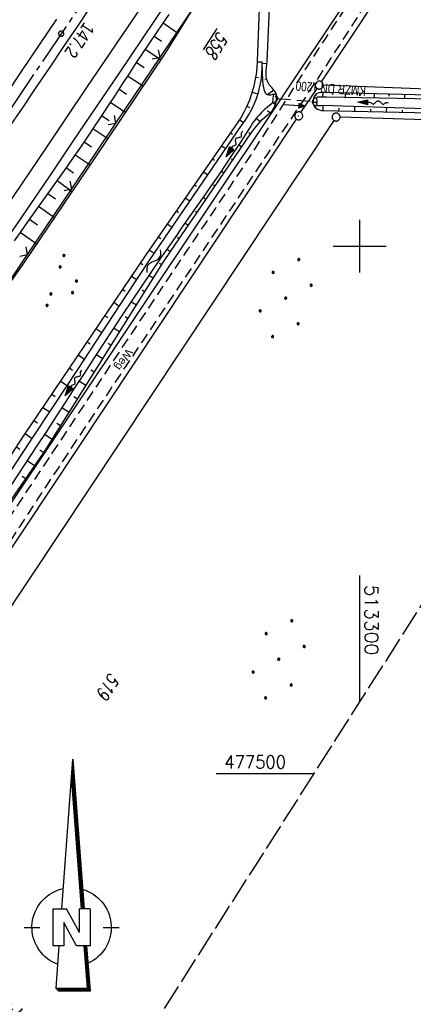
# Model space of a CAD drawing. Extents: x 512721 to 513460, y 476985 to 477919.
# Tile 17 of 23: x 513236 to 513310, y 477456 to 477643. Entities that reach past the tile are written whole.
import ezdxf

# ---------------------------------------------------------------- set-up
doc = ezdxf.new("R2010")
doc.units = 0
doc.header["$LTSCALE"] = 10
doc.header["$MEASUREMENT"] = 0
for name, pattern in [('ACHSE', [5.5, 4, -0.5, 0.5, -0.5]), ('LT00', [0]), ('LT11', [0.3, 0.2, -0.1]), ('LT14', [0.6, 0.5, -0.1]), ('STRICHLINIE2', [0.375, 0.25, -0.125])]:
    doc.linetypes.add(name, pattern=pattern)
doc.layers.get('0').update_dxf_attribs({"linetype": 'LT00'})
for name, color, linetype in [('--FLIEßRICHTPFEIL', 180, 'Continuous'), ('--WASSER_NUTZUNG', 180, 'Continuous'), ('-AX-020', 250, 'ACHSE'), ('-EL-020', 250, 'LT00'), ('-Halt-Pfeil', 4, 'LT00'), ('-Haltung', 182, 'STRICHLINIE2'), ('-Haltungsbeschriftung', 182, 'LT00'), ('-ST-20-1', 250, 'LT00'), ('1401', 7, 'Continuous'), ('DFK_AB_FLNR', 7, 'Continuous'), ('DFK_AB_L', 21, 'LT00'), ('DFK_FLUR_NR', 250, 'LT00'), ('DFK_GZPKT', 250, 'LT00'), ('DFK_KATASTER', 250, 'LT00'), ('DFK_NUTZUNG', 250, 'LT00'), ('DFK_TOPO-SYM', 252, 'LT00'), ('FELDWEG_TEXT', 1, 'Continuous'), ('V87_AFBR_BAB', 250, 'LT00'), ('V87_BOESCH', 250, 'LT00'), ('V87_BOSCHUNG', 250, 'LT00'), ('V87_FELDWEG', 250, 'LT11'), ('V87_GRABEN', 250, 'LT00'), ('V87_LD_MARK', 250, 'LT00'), ('V87_RASTER', 250, 'LT00'), ('V87_UK_DURCH', 182, 'LT00'), ('V87_ZAUN', 40, 'LT00')]:
    doc.layers.add(name, color=color, linetype=linetype)
doc.layers.add('-BLATT_87-RAND', color=7, linetype='LT14', plot=False)
doc.styles.add('Arial', font='ARIAL.TTF')
doc.styles.add('Beschrift', font='ARIAL.TTF')
doc.styles.add('Haltungsbeschriftung', font='ARIAL.TTF', dxfattribs={"width": 0.75})
doc.styles.get("Standard").update_dxf_attribs({"font": 'romans.shx'})

# ---------------------------------------------------------------- blocks, each defined once
blk = doc.blocks.new('SYMB7301')
at = {"color": 0, "linetype": 'ByBlock'}
for p, q in [((-0.128693, 0), (0, 0.128693)), ((0, -0.128693), (-0.128693, 0)), ((0, 0.128693), (0.128693, 0)), ((0.128693, 0), (0, -0.128693)), ((0.000059, -0.009738), (0.000059, 0.009897)), ((-0.00901, -0.004339), (-0.002225, -0.009749))]:
    blk.add_line(p, q, dxfattribs=at)
for points in [[(-0.002225, 0.009749), (-0.00901, 0.004339), (-0.00901, -0.004339)], [(0.01, 0), (0.006235, 0.007818), (-0.002225, 0.009749)], [(-0.002225, -0.009749), (0.006235, -0.007818), (0.01, 0)]]:
    blk.add_lwpolyline(points, dxfattribs=at)
blk = doc.blocks.new('SYMB1401')
at = {"layer": '1401'}
for p, q in [((-2.1, -28.35), (0, 0)), ((0, 0), (2.15, -28.35)), ((1.9, -28.35), (-0.12, -1.68)), ((1.95, -28.35), (-0.1, -1.34)), ((2, -28.35), (-0.07, -1.01)), ((2.05, -28.35), (-0.05, -0.67)), ((2.1, -28.35), (-0.02, -0.34)), ((1.65, -28.35), (-0.25, -3.35)), ((1.7, -28.35), (-0.22, -3.01)), ((1.75, -28.35), (-0.2, -2.68)), ((1.8, -28.35), (-0.17, -2.34)), ((1.85, -28.35), (-0.15, -2.01)), ((-3.75, -35.35), (-3.75, -28.35)), ((-3.75, -28.35), (-1.2, -28.35)), ((1.25, -32.8), (-1.2, -28.35)), ((1.25, -32.8), (1.25, -28.35)), ((3.25, -28.35), (1.25, -28.35)), ((3.25, -28.35), (3.25, -35.35)), ((0.7, -35.35), (-1.75, -30.9)), ((-1.75, -30.9), (-1.75, -35.35)), ((-9.25, -31.85), (-6.25, -31.85)), ((5.75, -31.85), (8.75, -31.85)), ((-1.75, -35.35), (-3.75, -35.35)), ((-2.65, -35.35), (-3.25, -43.35)), ((3.25, -35.35), (0.7, -35.35)), ((2.75, -43.35), (2.15, -35.35)), ((2.8, -43.4), (2.2, -35.35)), ((3.3, -43.85), (2.65, -35.35)), ((-3.25, -43.35), (2.75, -43.35)), ((-3.2, -43.4), (2.8, -43.4))]:
    blk.add_line(p, q, dxfattribs=at)
for points in [[(-7.74, -32.11), (-7.75, -31.56), (-7.7, -31.01), (-7.62, -30.47), (-7.51, -29.93), (-7.35, -29.4), (-7.15, -28.89), (-6.92, -28.39), (-6.65, -27.91), (-6.34, -27.45), (-6.01, -27.02), (-5.64, -26.61), (-5.24, -26.23), (-4.82, -25.88), (-4.37, -25.56), (-3.9, -25.28), (-3.41, -25.03), (-2.9, -24.81), (-2.38, -24.64), (-1.85, -24.5)], [(1.85, -24.65), (2.37, -24.82), (2.88, -25.03), (3.37, -25.28), (3.85, -25.57), (4.3, -25.88), (4.72, -26.23), (5.12, -26.61), (5.49, -27.02), (5.83, -27.45), (6.13, -27.91), (6.41, -28.39), (6.64, -28.89), (6.84, -29.4), (7, -29.93), (7.12, -30.47), (7.2, -31.01), (7.24, -31.56), (7.25, -32.11)], [(-2.9, -38.85), (-3.41, -38.64), (-3.9, -38.39), (-4.37, -38.1), (-4.81, -37.78), (-5.24, -37.43), (-5.64, -37.05), (-6, -36.64), (-6.34, -36.21), (-6.64, -35.75), (-6.91, -35.27), (-7.15, -34.78), (-7.35, -34.26), (-7.5, -33.74), (-7.62, -33.2), (-7.7, -32.66), (-7.74, -32.11)], [(7.25, -32.11), (7.21, -32.66), (7.13, -33.21), (7.01, -33.74), (6.85, -34.27), (6.65, -34.78), (6.42, -35.28), (6.15, -35.76), (5.84, -36.22), (5.5, -36.66), (5.13, -37.07), (4.74, -37.45), (4.31, -37.8), (3.86, -38.12), (3.39, -38.4), (2.9, -38.65)], [(-3.15, -43.45), (2.85, -43.45), (2.25, -35.35)], [(-3.1, -43.5), (2.9, -43.5), (2.3, -35.35)], [(-3.05, -43.55), (2.95, -43.55), (2.35, -35.35)], [(-3, -43.6), (3, -43.6), (2.4, -35.35)], [(-2.95, -43.65), (3.05, -43.65), (2.45, -35.35)], [(-2.9, -43.7), (3.1, -43.7), (2.5, -35.35)], [(-2.85, -43.75), (3.15, -43.75), (2.55, -35.35)], [(-2.8, -43.8), (3.2, -43.8), (2.6, -35.35)], [(-2.78, -43.82), (3.25, -43.82), (2.62, -35.35)], [(-3.25, -43.35), (-2.75, -43.85), (3.3, -43.85)]]:
    blk.add_lwpolyline(points, dxfattribs=at)
blk = doc.blocks.new('SYMB7010')
at = {"color": 0, "linetype": 'ByBlock'}
for points in [[(-0.031408, 0.499213), (-0.093728, 0.49134), (-0.15457, 0.475719), (-0.212975, 0.452595), (-0.268021, 0.422333), (-0.31884, 0.385411), (-0.36463, 0.342411), (-0.40467, 0.29401), (-0.438329, 0.240973), (-0.465074, 0.184136), (-0.484486, 0.124395), (-0.496256, 0.062692), (-0.5002, 0)], [(-0.5002, 0), (-0.496256, -0.062692), (-0.484486, -0.124395), (-0.465075, -0.184136), (-0.438329, -0.240973), (-0.404671, -0.29401), (-0.36463, -0.342411), (-0.31884, -0.385411), (-0.268021, -0.422333), (-0.212975, -0.452595), (-0.154571, -0.475719), (-0.093728, -0.49134), (-0.031408, -0.499213), (0.031408, -0.499213)], [(0.5002, 0), (0.496256, 0.062692), (0.484485, 0.124395), (0.465074, 0.184136), (0.438329, 0.240973), (0.40467, 0.29401), (0.36463, 0.342411), (0.31884, 0.385411), (0.268021, 0.422333), (0.212975, 0.452595), (0.15457, 0.475719), (0.093728, 0.49134), (0.031408, 0.499213), (-0.031408, 0.499213)], [(0.031408, -0.499213), (0.093728, -0.491341), (0.15457, -0.475719), (0.212975, -0.452595), (0.268021, -0.422333), (0.31884, -0.385411), (0.36463, -0.342411), (0.404671, -0.294011), (0.438329, -0.240974), (0.465075, -0.184136), (0.484486, -0.124395), (0.496256, -0.062692), (0.500201, 0)]]:
    blk.add_lwpolyline(points, dxfattribs=at)
blk = doc.blocks.new('SYMB0002')
at = {"color": 0, "linetype": 'ByBlock'}
for points in [[(-0.031395, 0.499013), (-0.093691, 0.491144), (-0.154509, 0.475528), (-0.21289, 0.452414), (-0.267913, 0.422164), (-0.318712, 0.385257), (-0.364484, 0.342274), (-0.404509, 0.293893), (-0.438154, 0.240877), (-0.464888, 0.184062), (-0.484292, 0.124345), (-0.496058, 0.062667), (-0.5, 0)], [(-0.5, 0), (-0.496058, -0.062667), (-0.484292, -0.124345), (-0.464888, -0.184062), (-0.438154, -0.240877), (-0.404509, -0.293893), (-0.364485, -0.342274), (-0.318712, -0.385257), (-0.267914, -0.422164), (-0.21289, -0.452414), (-0.154509, -0.475529), (-0.093691, -0.491144), (-0.031395, -0.499014), (0.031395, -0.499014)], [(0.5, 0), (0.496057, 0.062667), (0.484292, 0.124345), (0.464888, 0.184062), (0.438153, 0.240877), (0.404509, 0.293893), (0.364484, 0.342274), (0.318712, 0.385257), (0.267913, 0.422164), (0.21289, 0.452414), (0.154509, 0.475528), (0.093691, 0.491144), (0.031395, 0.499013), (-0.031395, 0.499013)], [(0.031395, -0.499014), (0.093691, -0.491144), (0.154509, -0.475529), (0.21289, -0.452414), (0.267914, -0.422164), (0.318712, -0.385257), (0.364485, -0.342274), (0.404509, -0.293893), (0.438154, -0.240877), (0.464889, -0.184062), (0.484292, -0.124345), (0.496058, -0.062667), (0.5, 0)]]:
    blk.add_lwpolyline(points, dxfattribs=at)
blk = doc.blocks.new('SYMB0011')
at = {"color": 0, "linetype": 'ByBlock'}
for p, q in [((0.5, 0), (-0.5, 0)), ((0, 0.5), (0, -0.5))]:
    blk.add_line(p, q, dxfattribs=at)
blk = doc.blocks.new('SYMB1107')
at = {"color": 0, "linetype": 'ByBlock'}
for points in [[(-0.2, 0), (-0.196157, 0.039018), (-0.184776, 0.076537), (-0.166294, 0.111114), (-0.141421, 0.141421), (-0.111114, 0.166294), (-0.076537, 0.184776), (-0.039018, 0.196157), (0, 0.2)], [(0, 0.2), (0.039018, 0.196157), (0.076537, 0.184776), (0.111114, 0.166294), (0.141421, 0.141421), (0.166294, 0.111114), (0.184776, 0.076537), (0.196157, 0.039018), (0.2, 0)]]:
    blk.add_lwpolyline(points, dxfattribs=at)
blk = doc.blocks.new('SYMB0024')
at = {"color": 0, "linetype": 'ByBlock'}
for p, q in [((-0.5, 0.5), (0, 0)), ((0, 0), (0.5, 0.5))]:
    blk.add_line(p, q, dxfattribs=at)
blk = doc.blocks.new('FLIEßRICHTPFEIL')
at = {"layer": '--FLIEßRICHTPFEIL'}
blk.add_hatch(color=256, dxfattribs=at).paths.add_polyline_path([(-1.95, 0.4875), (-1.95, -0.4875), (0, 0)])
for p, q in [((-1.95, 0.4875), (-1.95, -0.4875)), ((-1.95, 0.4875), (0, 0)), ((0, 0), (-1.95, -0.4875))]:
    blk.add_line(p, q, dxfattribs=at)
at = {"layer": '--FLIEßRICHTPFEIL', "start_tangent": (-1, 0), "end_tangent": (-1, 0)}
blk.add_spline([(-1.95, 0), (-2.4375, 0), (-2.925, 0.325), (-3.4125, 0), (-3.9, -0.325), (-4.3875, 0), (-4.875, 0.325), (-5.3625, 0), (-5.85, 0)], degree=3, dxfattribs=at)
blk = doc.blocks.new('SYMB7251')
at = {"color": 0, "linetype": 'ByBlock'}
for points in [[(-0.25, 0), (-0.208333, 0.028889), (-0.166667, 0.051111), (-0.125, 0.06), (-0.083333, 0.051111), (-0.041667, 0.028889), (0, 0)], [(0, 0), (0.041667, -0.028889), (0.083333, -0.051111), (0.125, -0.06), (0.166667, -0.051111), (0.208333, -0.028889), (0.25, 0)]]:
    blk.add_lwpolyline(points, dxfattribs=at)
blk = doc.blocks.new('Ackerland7')
at = {"layer": 'DFK_NUTZUNG', "color": 0, "linetype": 'ByBlock'}
for p, q in [((-4, 3.93), (-4, 3.67)), ((-3.95, 3.63), (-3.95, 3.97)), ((-3.9, 3.99), (-3.9, 3.61)), ((-3.85, 3.6), (-3.85, 4)), ((-3.8, 3.99), (-3.8, 3.61)), ((-3.75, 3.63), (-3.75, 3.97)), ((-3.7, 3.93), (-3.7, 3.67)), ((-3.65, 3.8), (-3.65, 3.8)), ((3.7, 3.93), (3.7, 3.67)), ((3.75, 3.63), (3.75, 3.97)), ((3.8, 3.99), (3.8, 3.61)), ((3.85, 3.6), (3.85, 4)), ((3.9, 3.99), (3.9, 3.61)), ((3.95, 3.63), (3.95, 3.97)), ((4, 3.93), (4, 3.67)), ((4.05, 3.8), (4.05, 3.8)), ((-7.85, 0.13), (-7.85, -0.13)), ((-7.8, -0.17), (-7.8, 0.17)), ((-7.75, 0.19), (-7.75, -0.19)), ((-7.7, -0.2), (-7.7, 0.2)), ((-7.65, 0.19), (-7.65, -0.19)), ((-7.6, -0.17), (-7.6, 0.17)), ((-7.55, 0.13), (-7.55, -0.13)), ((-7.5, 0), (-7.5, 0)), ((-0.15, 0.13), (-0.15, -0.13)), ((-0.1, -0.17), (-0.1, 0.17)), ((-0.05, 0.19), (-0.05, -0.19)), ((0, -0.2), (0, 0.2)), ((0.05, 0.19), (0.05, -0.19)), ((0.1, -0.17), (0.1, 0.17)), ((0.15, 0.13), (0.15, -0.13)), ((0.2, 0), (0.2, 0)), ((7.55, 0.13), (7.55, -0.13)), ((7.6, -0.17), (7.6, 0.17)), ((7.65, 0.19), (7.65, -0.19)), ((7.7, -0.2), (7.7, 0.2)), ((7.75, 0.19), (7.75, -0.19)), ((7.8, -0.17), (7.8, 0.17)), ((7.85, 0.13), (7.85, -0.13)), ((7.9, 0), (7.9, 0)), ((-4, -3.67), (-4, -3.93)), ((-3.95, -3.97), (-3.95, -3.63)), ((-3.9, -3.61), (-3.9, -3.99)), ((-3.85, -4), (-3.85, -3.6)), ((-3.8, -3.61), (-3.8, -3.99)), ((-3.75, -3.97), (-3.75, -3.63)), ((-3.7, -3.67), (-3.7, -3.93)), ((3.7, -3.67), (3.7, -3.93)), ((3.75, -3.97), (3.75, -3.63)), ((3.8, -3.61), (3.8, -3.99)), ((3.85, -4), (3.85, -3.6)), ((3.9, -3.61), (3.9, -3.99)), ((3.95, -3.97), (3.95, -3.63)), ((4, -3.67), (4, -3.93)), ((-3.65, -3.8), (-3.65, -3.8)), ((4.05, -3.8), (4.05, -3.8))]:
    blk.add_line(p, q, dxfattribs=at)
for points in [[(-3.65, 3.8), (-3.67, 3.89), (-3.73, 3.96), (-3.81, 3.99), (-3.89, 3.99), (-3.97, 3.96), (-4.03, 3.89), (-4.05, 3.8), (-4.03, 3.71), (-3.97, 3.64), (-3.89, 3.6), (-3.81, 3.6), (-3.73, 3.64), (-3.67, 3.71), (-3.65, 3.8)], [(4.05, 3.8), (4.03, 3.89), (3.97, 3.96), (3.89, 3.99), (3.81, 3.99), (3.73, 3.96), (3.67, 3.89), (3.65, 3.8), (3.67, 3.71), (3.73, 3.64), (3.81, 3.61), (3.89, 3.61), (3.97, 3.64), (4.03, 3.71), (4.05, 3.8)], [(-7.5, 0), (-7.52, 0.09), (-7.58, 0.16), (-7.66, 0.19), (-7.74, 0.19), (-7.82, 0.16), (-7.88, 0.09), (-7.9, 0)], [(0.2, 0), (0.18, 0.09), (0.12, 0.16), (0.04, 0.19), (-0.04, 0.19), (-0.12, 0.16), (-0.18, 0.09), (-0.2, 0)], [(-0.2, 0), (-0.18, -0.09), (-0.12, -0.16), (-0.04, -0.19), (0.04, -0.19), (0.12, -0.16), (0.18, -0.09), (0.2, 0)], [(7.9, 0), (7.88, 0.09), (7.82, 0.16), (7.74, 0.19), (7.66, 0.19), (7.58, 0.16), (7.52, 0.09), (7.5, 0)], [(7.5, 0), (7.52, -0.09), (7.58, -0.16), (7.66, -0.19), (7.74, -0.19), (7.82, -0.16), (7.88, -0.09), (7.9, 0)], [(-7.9, 0), (-7.88, -0.09), (-7.82, -0.16), (-7.74, -0.19), (-7.66, -0.19), (-7.58, -0.16), (-7.52, -0.09), (-7.5, 0)], [(-3.65, -3.8), (-3.67, -3.71), (-3.73, -3.64), (-3.81, -3.61), (-3.89, -3.61), (-3.97, -3.64), (-4.03, -3.71), (-4.05, -3.8), (-4.03, -3.89), (-3.97, -3.96), (-3.89, -3.99), (-3.81, -3.99), (-3.73, -3.96), (-3.67, -3.89), (-3.65, -3.8)], [(4.05, -3.8), (4.03, -3.71), (3.97, -3.64), (3.89, -3.61), (3.81, -3.61), (3.73, -3.64), (3.67, -3.71), (3.65, -3.8), (3.67, -3.89), (3.73, -3.96), (3.81, -3.99), (3.89, -3.99), (3.97, -3.96), (4.03, -3.89), (4.05, -3.8)]]:
    blk.add_lwpolyline(points, dxfattribs=at)
blk = doc.blocks.new('SYMB7111')
at = {"color": 0, "linetype": 'ByBlock'}
for p, q in [((-0.13, 0.202919), (-0.13, 0.177081)), ((-0.125, 0.172895), (-0.125, 0.207105)), ((-0.12, 0.209164), (-0.12, 0.170836)), ((-0.115, 0.170204), (-0.115, 0.209796)), ((-0.11, 0.209164), (-0.11, 0.170836)), ((-0.105, 0.172895), (-0.105, 0.207105)), ((-0.1, 0.202919), (-0.1, 0.177081)), ((-0.095, 0.189874), (-0.095, 0.190146)), ((0.1, 0.202919), (0.1, 0.177081)), ((0.105, 0.172895), (0.105, 0.207105)), ((0.11, 0.209164), (0.11, 0.170836)), ((0.115, 0.170204), (0.115, 0.209796)), ((0.12, 0.209164), (0.12, 0.170836)), ((0.125, 0.172895), (0.125, 0.207105)), ((0.13, 0.202919), (0.13, 0.177081)), ((0.135, 0.189874), (0.135, 0.190146)), ((-0.515, -0.177081), (-0.515, -0.202919)), ((-0.51, -0.207105), (-0.51, -0.172895)), ((-0.505, -0.170836), (-0.505, -0.209164)), ((-0.5, -0.209796), (-0.5, -0.170204)), ((-0.495, -0.170836), (-0.495, -0.209164)), ((-0.49, -0.207105), (-0.49, -0.172895)), ((-0.485, -0.177081), (-0.485, -0.202919)), ((-0.285, -0.177081), (-0.285, -0.202919)), ((-0.28, -0.207105), (-0.28, -0.172895)), ((-0.275, -0.170836), (-0.275, -0.209164)), ((-0.27, -0.209796), (-0.27, -0.170204)), ((-0.265, -0.170836), (-0.265, -0.209164)), ((-0.26, -0.207105), (-0.26, -0.172895)), ((-0.255, -0.177081), (-0.255, -0.202919)), ((0.255, -0.177081), (0.255, -0.202919)), ((0.26, -0.207105), (0.26, -0.172895)), ((0.265, -0.170836), (0.265, -0.209164)), ((0.27, -0.209796), (0.27, -0.170204)), ((0.275, -0.170836), (0.275, -0.209164)), ((0.28, -0.207105), (0.28, -0.172895)), ((0.285, -0.177081), (0.285, -0.202919)), ((0.485, -0.177081), (0.485, -0.202919)), ((0.49, -0.207105), (0.49, -0.172895)), ((0.495, -0.170836), (0.495, -0.209164)), ((0.5, -0.209796), (0.5, -0.170204)), ((0.505, -0.170836), (0.505, -0.209164)), ((0.51, -0.207105), (0.51, -0.172895)), ((0.515, -0.177081), (0.515, -0.202919)), ((-0.48, -0.190126), (-0.48, -0.189854)), ((-0.25, -0.190126), (-0.25, -0.189854)), ((0.29, -0.190126), (0.29, -0.189854)), ((0.52, -0.190126), (0.52, -0.189854))]:
    blk.add_line(p, q, dxfattribs=at)
for points in [[(-0.095, 0.19), (-0.096981, 0.198678), (-0.10253, 0.205637), (-0.11055, 0.209499), (-0.11945, 0.209499), (-0.12747, 0.205637), (-0.133019, 0.198678), (-0.135, 0.19), (-0.133019, 0.181322), (-0.12747, 0.174363), (-0.11945, 0.170501), (-0.11055, 0.170501), (-0.10253, 0.174363), (-0.096981, 0.181322), (-0.095, 0.19)], [(0.135, 0.19), (0.133019, 0.198678), (0.12747, 0.205637), (0.11945, 0.209499), (0.11055, 0.209499), (0.10253, 0.205637), (0.096981, 0.198678), (0.095, 0.19), (0.096981, 0.181322), (0.10253, 0.174363), (0.11055, 0.170501), (0.11945, 0.170501), (0.12747, 0.174363), (0.133019, 0.181322), (0.135, 0.19)], [(-0.48, -0.19), (-0.481981, -0.181322), (-0.48753, -0.174363), (-0.49555, -0.170501), (-0.50445, -0.170501), (-0.51247, -0.174363), (-0.518019, -0.181322), (-0.52, -0.19), (-0.518019, -0.198678), (-0.51247, -0.205637), (-0.50445, -0.209499), (-0.49555, -0.209499), (-0.48753, -0.205637), (-0.481981, -0.198678), (-0.48, -0.19)], [(-0.25, -0.19), (-0.251981, -0.181322), (-0.25753, -0.174363), (-0.26555, -0.170501), (-0.27445, -0.170501), (-0.28247, -0.174363), (-0.288019, -0.181322), (-0.29, -0.19), (-0.288019, -0.198678), (-0.28247, -0.205637), (-0.27445, -0.209499), (-0.26555, -0.209499), (-0.25753, -0.205637), (-0.251981, -0.198678), (-0.25, -0.19)], [(0.29, -0.19), (0.288019, -0.181322), (0.28247, -0.174363), (0.27445, -0.170501), (0.26555, -0.170501), (0.25753, -0.174363), (0.251981, -0.181322), (0.25, -0.19), (0.251981, -0.198678), (0.25753, -0.205637), (0.26555, -0.209499), (0.27445, -0.209499), (0.28247, -0.205637), (0.288019, -0.198678), (0.29, -0.19)], [(0.52, -0.19), (0.518019, -0.181322), (0.51247, -0.174363), (0.50445, -0.170501), (0.49555, -0.170501), (0.48753, -0.174363), (0.481981, -0.181322), (0.48, -0.19), (0.481981, -0.198678), (0.48753, -0.205637), (0.49555, -0.209499), (0.50445, -0.209499), (0.51247, -0.205637), (0.518019, -0.198678), (0.52, -0.19)]]:
    blk.add_lwpolyline(points, dxfattribs=at)
blk = doc.blocks.new('SYMB0070')
at = {"color": 0, "linetype": 'ByBlock'}
for p, q in [((-0.5, 0), (0.2, 0)), ((0.5, 0), (0.2, 0.1)), ((0.2, 0.1), (0.2, 0)), ((0.468, 0), (0.21, 0.086)), ((0.21, 0.086), (0.21, -0.086)), ((0.21, -0.086), (0.468, 0)), ((0.22, -0.072), (0.437, 0)), ((0.23, -0.058), (0.405, 0)), ((0.24, -0.045), (0.374, 0)), ((0.342, 0), (0.25, 0.031)), ((0.25, 0.031), (0.25, -0.031)), ((0.25, -0.031), (0.342, 0)), ((0.26, -0.017), (0.31, 0)), ((0.27, -0.003), (0.279, 0))]:
    blk.add_line(p, q, dxfattribs=at)
for points in [[(0.2, 0), (0.2, -0.1), (0.5, 0)], [(0.437, 0), (0.22, 0.072), (0.22, -0.072)], [(0.405, 0), (0.23, 0.058), (0.23, -0.058)], [(0.374, 0), (0.24, 0.045), (0.24, -0.045)], [(0.31, 0), (0.26, 0.017), (0.26, -0.017)], [(0.279, 0), (0.27, 0.003), (0.27, -0.003)]]:
    blk.add_lwpolyline(points, dxfattribs=at)

msp = doc.modelspace()

# ---------------------------------------------------------------- linework, layer by layer
at = {"layer": '-AX-020', "ltscale": 0.2, "flags": 128}
msp.add_lwpolyline([(513366.25, 477824.83), (513355.82, 477808.87), (513344.83, 477792.14), (513333.82, 477775.43), (513322.78, 477758.74), (513311.72, 477742.06), (513300.63, 477725.4), (513289.52, 477708.75), (513278.39, 477692.12), (513267.24, 477675.5), (513256.08, 477658.89), (513244.9, 477642.29), (513233.71, 477625.7), (513222.5, 477609.12), (513211.29, 477592.54), (513200.07, 477575.97), (513188.84, 477559.41), (513177.6, 477542.84), (513166.37, 477526.28), (513154.8, 477509.24), (513142.5, 477491.11), (513130.2, 477472.99), (513117.9, 477454.86), (513105.61, 477436.73), (513093.33, 477418.59), (513081.06, 477400.44), (513068.81, 477382.28), (513056.57, 477364.12), (513044.34, 477345.94), (513032.14, 477327.75), (513019.96, 477309.55), (513007.8, 477291.33), (512995.67, 477273.09), (512983.57, 477254.83), (512971.49, 477236.55), (512959.45, 477218.25), (512947.45, 477199.93), (512935.48, 477181.58), (512923.55, 477163.21), (512911.66, 477144.81), (512899.82, 477126.38), (512888.03, 477107.93), (512876.28, 477089.44), (512864.58, 477070.92), (512854.16, 477054.3)], dxfattribs=at)
at = {"layer": '-BLATT_87-RAND'}
msp.add_lwpolyline([(513217.94, 477919.22), (512721.33, 477138.83), (512963.46, 476984.75), (513460.07, 477765.13), (513217.94, 477919.22)], dxfattribs=at)
at = {"layer": '-Haltung'}
msp.add_line((513284.39, 477627.94), (513291.13, 477627.41), dxfattribs=at)
at = {"layer": 'DFK_AB_L'}
msp.add_line((513317.26, 477676.16), (513151.91, 477428.3), dxfattribs=at)
at = {"layer": 'DFK_KATASTER'}
for p, q in [((513292.75, 477631.13), (513399.73, 477792.42)), ((513372.49, 477627.52), (513293.09, 477630.47)), ((513288.88, 477625.29), (513291.93, 477629.88)), ((513369.04, 477622.09), (513296.29, 477624.42)), ((513207.13, 477502.08), (513288.06, 477624.05)), ((513295.13, 477623.82), (513212.13, 477498.76))]:
    msp.add_line(p, q, dxfattribs=at)
at = {"layer": 'V87_AFBR_BAB'}
for points in [[(513263.39, 477646.05), (513258.94, 477639.44), (513254.54, 477632.91), (513250.14, 477626.38), (513245.74, 477619.85), (513241.28, 477613.26), (513236.83, 477606.67), (513232.37, 477600.08)], [(513233.5, 477622.21), (513236.16, 477626.14), (513238.79, 477630.03), (513241.41, 477633.92), (513244.03, 477637.8), (513246.65, 477641.69), (513249.27, 477645.58)], [(513242.63, 477642.96), (513239.36, 477638.11), (513236.09, 477633.26), (513232.82, 477628.41)]]:
    msp.add_lwpolyline(points, dxfattribs=at)
at = {"layer": 'V87_BOESCH'}
for points in [[(513283.07, 477664.98), (513281.86, 477664.03), (513280.84, 477663.51), (513275.78, 477656.95), (513263.18, 477636.57), (513249.73, 477616.5), (513236.57, 477596.99), (513222.81, 477577.41), (513209.23, 477557.29), (513195.94, 477537), (513181.81, 477516.23), (513168.48, 477496.68), (513154.57, 477476.14), (513141.4, 477456.47), (513127.55, 477436.73)], [(513263.87, 477643.86), (513262.64, 477642.07), (513261.41, 477640.29), (513260.2, 477638.49), (513258.88, 477636.53), (513257.58, 477634.56), (513256.28, 477632.58), (513254.99, 477630.6), (513253.7, 477628.62), (513252.41, 477626.64), (513251.11, 477624.66), (513249.81, 477622.69), (513248.49, 477620.72), (513247.17, 477618.77), (513245.93, 477616.98), (513244.69, 477615.2), (513243.43, 477613.42), (513242.17, 477611.65), (513240.91, 477609.88), (513239.64, 477608.12), (513238.38, 477606.35), (513237.12, 477604.57), (513235.87, 477602.79), (513234.63, 477601.01)]]:
    msp.add_lwpolyline(points, dxfattribs=at)
at = {"layer": 'V87_BOSCHUNG'}
for p, q in [((513262.78, 477642.28), (513265.54, 477640.38)), ((513261.08, 477639.8), (513262.52, 477638.82)), ((513259.4, 477637.31), (513262.34, 477635.32)), ((513257.73, 477634.79), (513259.21, 477633.82)), ((513280.56, 477634.93), (513281.55, 477634.9)), ((513282.41, 477634.5), (513281.55, 477634.61)), ((513256.08, 477632.28), (513259.02, 477630.36)), ((513280.3, 477632.03), (513280.85, 477631.94)), ((513282.41, 477631.62), (513282.04, 477631.58)), ((513254.44, 477629.76), (513255.89, 477628.81)), ((513279.65, 477629.19), (513280.75, 477628.86)), ((513283.78, 477629.55), (513282.57, 477628.63)), ((513284.27, 477628.3), (513283.98, 477628.28)), ((513291.55, 477628.58), (513291.67, 477628.4)), ((513293.02, 477629.11), (513292.96, 477628.26)), ((513294.91, 477629.05), (513294.88, 477628.69)), ((513297.23, 477629), (513297.22, 477628.16)), ((513299.99, 477628.9), (513299.99, 477628.49)), ((513302.75, 477628.84), (513302.73, 477628.04)), ((513305.5, 477628.78), (513305.5, 477628.38)), ((513308.5, 477628.7), (513308.49, 477627.93)), ((513252.8, 477627.24), (513255.68, 477625.38)), ((513278.64, 477626.48), (513279.13, 477626.24)), ((513284.04, 477626.82), (513283.54, 477627.12)), ((513291.23, 477627.29), (513291.85, 477627.26)), ((513291.49, 477626.32), (513291.67, 477626.41)), ((513293.04, 477626.68), (513293.01, 477625.69)), ((513299.04, 477626.49), (513299.01, 477625.55)), ((513305.04, 477626.3), (513305.01, 477625.42)), ((513251.16, 477624.74), (513252.58, 477623.81)), ((513282.98, 477625.22), (513282.58, 477625.6)), ((513296.02, 477626.1), (513296.01, 477625.62)), ((513302.02, 477625.94), (513302.01, 477625.49)), ((513308.02, 477625.78), (513308.01, 477625.35)), ((513277.24, 477623.93), (513278.07, 477623.42)), ((513281.17, 477623.56), (513280.42, 477624.2)), ((513249.51, 477622.25), (513252.33, 477620.38)), ((513275.55, 477621.48), (513275.94, 477621.21)), ((513279.35, 477621.22), (513279.04, 477621.46)), ((513247.85, 477619.77), (513249.25, 477618.82)), ((513273.84, 477619.02), (513274.64, 477618.46)), ((513277.67, 477618.76), (513277.09, 477619.16)), ((513246.16, 477617.31), (513248.97, 477615.37)), ((513272.13, 477616.55), (513272.54, 477616.27)), ((513275.98, 477616.28), (513275.71, 477616.47)), ((513244.45, 477614.86), (513245.87, 477613.87)), ((513270.42, 477614.09), (513271.26, 477613.5)), ((513274.29, 477613.8), (513273.77, 477614.16)), ((513242.72, 477612.42), (513245.6, 477610.37)), ((513268.71, 477611.62), (513269.14, 477611.32)), ((513272.6, 477611.32), (513272.34, 477611.51)), ((513240.98, 477609.98), (513242.45, 477608.93)), ((513239.23, 477607.54), (513242.24, 477605.4)), ((513267, 477609.15), (513267.87, 477608.55)), ((513270.91, 477608.84), (513270.36, 477609.22)), ((513265.3, 477606.69), (513265.74, 477606.38)), ((513269.22, 477606.36), (513268.93, 477606.56)), ((513237.49, 477605.09), (513239.03, 477604.01)), ((513263.59, 477604.22), (513264.49, 477603.6)), ((513267.53, 477603.88), (513266.92, 477604.31)), ((513235.76, 477602.63), (513238.89, 477600.44)), ((513261.88, 477601.76), (513262.34, 477601.44)), ((513265.85, 477601.4), (513265.52, 477601.63)), ((513260.17, 477599.29), (513261.1, 477598.64)), ((513264.16, 477598.93), (513263.47, 477599.39)), ((513258.48, 477596.8), (513258.96, 477596.48)), ((513262.5, 477596.44), (513262.14, 477596.68)), ((513260.92, 477593.9), (513260.07, 477594.44)), ((513256.8, 477594.31), (513257.8, 477593.65)), ((513255.12, 477591.83), (513255.64, 477591.48)), ((513259.33, 477591.35), (513258.86, 477591.65)), ((513253.45, 477589.34), (513254.5, 477588.63)), ((513257.73, 477588.81), (513256.72, 477589.46)), ((513251.77, 477586.85), (513252.31, 477586.49)), ((513256.14, 477586.27), (513255.6, 477586.61)), ((513250.09, 477584.36), (513251.21, 477583.61)), ((513254.55, 477583.72), (513253.41, 477584.45)), ((513248.41, 477581.88), (513248.99, 477581.49)), ((513252.96, 477581.18), (513252.37, 477581.56)), ((513246.74, 477579.39), (513247.92, 477578.6)), ((513251.37, 477578.64), (513250.13, 477579.42)), ((513245.06, 477576.9), (513245.67, 477576.5)), ((513249.78, 477576.09), (513249.14, 477576.5)), ((513243.38, 477574.41), (513244.63, 477573.58)), ((513248.19, 477573.55), (513246.87, 477574.39)), ((513241.71, 477571.92), (513242.34, 477571.5)), ((513246.6, 477571.01), (513245.92, 477571.44)), ((513240.03, 477569.44), (513241.33, 477568.57)), ((513245, 477568.46), (513243.61, 477569.35)), ((513238.35, 477566.95), (513239.02, 477566.51)), ((513243.41, 477565.92), (513242.7, 477566.38)), ((513236.67, 477564.46), (513238.04, 477563.56)), ((513241.82, 477563.37), (513240.35, 477564.32)), ((513235.03, 477561.94), (513235.71, 477561.5)), ((513240.21, 477560.83), (513239.46, 477561.32)), ((513238.49, 477558.35), (513237.08, 477559.32)), ((513236.79, 477555.88), (513236.11, 477556.35))]:
    msp.add_line(p, q, dxfattribs=at)
at = {"layer": 'V87_FELDWEG', "flags": 128}
for points in [[(513100.28, 477240.02), (513099.68, 477244.03), (513099.07, 477248.04), (513098.47, 477252.06), (513097.85, 477256.08), (513097.23, 477260.1), (513096.61, 477264.12), (513095.97, 477268.15), (513095.47, 477271.26), (513094.96, 477274.37), (513094.45, 477277.48), (513093.93, 477280.59), (513093.41, 477283.69), (513092.88, 477286.79), (513092.36, 477289.88), (513091.83, 477292.96), (513091.3, 477296.03), (513090.92, 477298.23), (513090.54, 477300.42), (513090.16, 477302.62), (513089.77, 477304.82), (513089.38, 477307.02), (513088.98, 477309.23), (513088.57, 477311.45), (513088.15, 477313.69), (513087.72, 477315.94), (513087.28, 477318.21), (513086.83, 477320.5), (513086.66, 477321.3), (513086.51, 477322.11), (513086.38, 477322.92), (513086.27, 477323.72), (513086.2, 477324.51), (513086.18, 477325.29), (513086.21, 477326.05), (513086.32, 477326.8), (513086.51, 477327.58), (513086.78, 477328.34), (513087.12, 477329.08), (513087.52, 477329.8), (513087.96, 477330.52), (513088.45, 477331.22), (513088.98, 477331.91), (513089.52, 477332.6), (513090.08, 477333.28), (513090.64, 477333.97), (513091.2, 477334.65), (513092.17, 477335.9), (513093.11, 477337.15), (513094, 477338.42), (513094.86, 477339.69), (513095.7, 477340.96), (513096.51, 477342.24), (513097.31, 477343.52), (513098.09, 477344.81), (513098.86, 477346.09), (513099.63, 477347.38), (513100.4, 477348.67), (513101.18, 477349.95), (513102.52, 477352.12), (513103.89, 477354.27), (513105.28, 477356.42), (513106.7, 477358.57), (513108.14, 477360.7), (513109.6, 477362.83), (513111.07, 477364.96), (513112.54, 477367.09), (513114.03, 477369.21), (513115.52, 477371.33), (513117.01, 477373.46), (513118.5, 477375.58), (513119.98, 477377.71), (513122.24, 477380.97), (513124.47, 477384.24), (513126.69, 477387.51), (513128.9, 477390.79), (513131.09, 477394.08), (513133.27, 477397.36), (513135.45, 477400.65), (513137.62, 477403.95), (513139.79, 477407.24), (513141.95, 477410.54), (513144.12, 477413.84), (513147.52, 477418.99), (513150.93, 477424.15), (513154.34, 477429.3), (513157.75, 477434.45), (513161.17, 477439.61), (513164.59, 477444.76), (513168.02, 477449.91), (513172.43, 477456.55), (513176.83, 477463.18), (513181.25, 477469.82), (513185.66, 477476.45), (513190.07, 477483.08), (513194.49, 477489.71), (513198.91, 477496.34), (513202.16, 477501.21), (513205.42, 477506.09), (513208.67, 477510.96), (513211.93, 477515.84), (513215.18, 477520.71), (513219.62, 477527.36), (513224.06, 477534.01), (513228.49, 477540.67), (513232.92, 477547.33), (513237.34, 477553.99), (513241.76, 477560.65), (513244.4, 477564.64), (513247.04, 477568.63), (513249.68, 477572.62), (513252.32, 477576.6), (513254.96, 477580.59), (513257.61, 477584.57), (513260.26, 477588.56), (513262.91, 477592.53), (513265.58, 477596.51), (513267.37, 477599.18), (513269.18, 477601.86), (513270.98, 477604.53), (513272.77, 477607.21), (513274.57, 477609.89), (513276.35, 477612.57), (513278.13, 477615.26), (513279.9, 477617.96), (513281.65, 477620.67), (513283.39, 477623.38), (513284.58, 477625.25), (513285.76, 477627.13), (513286.94, 477629.01), (513288.12, 477630.89), (513289.3, 477632.76), (513290.49, 477634.64), (513292.08, 477637.12), (513293.69, 477639.6), (513295.31, 477642.07), (513296.93, 477644.53), (513298.56, 477646.99), (513300.2, 477649.45), (513301.84, 477651.9), (513303.48, 477654.35), (513305.12, 477656.81), (513307.72, 477660.7), (513310.32, 477664.6), (513312.91, 477668.5), (513315.5, 477672.4), (513318.09, 477676.3), (513320.69, 477680.2), (513323.23, 477684.01), (513325.78, 477687.82), (513328.32, 477691.63), (513330.87, 477695.44), (513333.42, 477699.25), (513335.96, 477703.06), (513339.07, 477707.72), (513342.17, 477712.39), (513345.27, 477717.05), (513348.36, 477721.72), (513351.46, 477726.39), (513354.45, 477730.91), (513357.45, 477735.44), (513360.44, 477739.96), (513363.42, 477744.49), (513366.41, 477749.03), (513368.87, 477752.78), (513371.34, 477756.54), (513373.8, 477760.3), (513376.26, 477764.06), (513378.72, 477767.82), (513380.8, 477770.99), (513382.88, 477774.16), (513384.96, 477777.32), (513387.05, 477780.49), (513389.14, 477783.64), (513391.24, 477786.79), (513393.52, 477790.19), (513395.81, 477793.57), (513398.11, 477796.96), (513400.41, 477800.33), (513401.73, 477802.26)], [(513403.95, 477800.85), (513403.92, 477800.8), (513400.52, 477795.69), (513397.11, 477790.58), (513393.71, 477785.47), (513391.6, 477782.31), (513389.49, 477779.15), (513387.38, 477775.99), (513385.28, 477772.83), (513383.18, 477769.66), (513381.08, 477766.5), (513379, 477763.35), (513376.93, 477760.2), (513374.86, 477757.05), (513372.8, 477753.9), (513370.73, 477750.75), (513368.66, 477747.6), (513366.54, 477744.39), (513364.42, 477741.19), (513362.3, 477737.98), (513360.18, 477734.77), (513358.06, 477731.57), (513355.95, 477728.36), (513353.83, 477725.15), (513351.9, 477722.2), (513349.98, 477719.26), (513348.05, 477716.31), (513346.12, 477713.36), (513344.2, 477710.42), (513342.26, 477707.47), (513340.33, 477704.53), (513338.39, 477701.6), (513336.21, 477698.33), (513334.03, 477695.07), (513331.84, 477691.82), (513329.64, 477688.57), (513327.44, 477685.32), (513325.24, 477682.08), (513323.03, 477678.83), (513321.03, 477675.9), (513319.04, 477672.97), (513317.04, 477670.04), (513315.06, 477667.1), (513313.08, 477664.16), (513311.1, 477661.21), (513309.14, 477658.26), (513307.2, 477655.29), (513305.6, 477652.83), (513304.01, 477650.36), (513302.42, 477647.89), (513300.84, 477645.42), (513299.26, 477642.94), (513297.68, 477640.47), (513296.1, 477638), (513294.5, 477635.53), (513292.9, 477633.07), (513291.4, 477630.78), (513289.89, 477628.5), (513288.38, 477626.22), (513286.86, 477623.94), (513285.34, 477621.66), (513282.4, 477617.26), (513279.46, 477612.85), (513276.53, 477608.44), (513273.59, 477604.03), (513270.65, 477599.62), (513267.72, 477595.21), (513264.74, 477590.75), (513261.76, 477586.28), (513258.78, 477581.82), (513255.8, 477577.36), (513252.82, 477572.89), (513249.85, 477568.42), (513246.88, 477563.95), (513243.93, 477559.47), (513241.52, 477555.81), (513239.11, 477552.14), (513236.71, 477548.48), (513234.31, 477544.81), (513231.9, 477541.14), (513229.5, 477537.48), (513227.09, 477533.82), (513224.68, 477530.16), (513222.27, 477526.5), (513219.84, 477522.85), (513217.41, 477519.21), (513215.36, 477516.15), (513213.3, 477513.11), (513211.25, 477510.07), (513209.18, 477507.02), (513207.12, 477503.98), (513205.06, 477500.94), (513203, 477497.9), (513200.94, 477494.86), (513198.13, 477490.68), (513195.33, 477486.5), (513192.54, 477482.31), (513189.75, 477478.13), (513186.97, 477473.93), (513184.19, 477469.74), (513181.41, 477465.54), (513178.64, 477461.35), (513175.86, 477457.15), (513173.08, 477452.96), (513170.3, 477448.76), (513167.61, 477444.73), (513164.93, 477440.69), (513162.24, 477436.65), (513159.55, 477432.62), (513156.87, 477428.58), (513154.19, 477424.54), (513151.51, 477420.5), (513148.85, 477416.45), (513146.19, 477412.39), (513144.38, 477409.62), (513142.57, 477406.84), (513140.76, 477404.06), (513138.95, 477401.28), (513137.14, 477398.5), (513135.32, 477395.72), (513133.5, 477392.95), (513131.67, 477390.18), (513129.83, 477387.42), (513127.98, 477384.67), (513126.12, 477381.92), (513124.24, 477379.19), (513122.35, 477376.46), (513120.97, 477374.5), (513119.59, 477372.55), (513118.2, 477370.6), (513116.82, 477368.65), (513115.43, 477366.7), (513114.06, 477364.75), (513112.69, 477362.79), (513111.34, 477360.82), (513110, 477358.84), (513108.68, 477356.85), (513107.39, 477354.85), (513106.11, 477352.83), (513104.87, 477350.79), (513103.66, 477348.74), (513103.14, 477347.82), (513102.62, 477346.91), (513102.1, 477346), (513101.57, 477345.09), (513101.03, 477344.18), (513100.48, 477343.28), (513099.72, 477342.09), (513098.93, 477340.92), (513098.12, 477339.76), (513097.29, 477338.62), (513096.45, 477337.49), (513095.6, 477336.37), (513095, 477335.6), (513094.4, 477334.83), (513093.79, 477334.07), (513093.15, 477333.3), (513092.61, 477332.67), (513092.07, 477332.04), (513091.53, 477331.39), (513091, 477330.74), (513090.5, 477330.08), (513090.04, 477329.41), (513089.62, 477328.72), (513089.27, 477328.02), (513088.98, 477327.29), (513088.78, 477326.55), (513088.67, 477325.9), (513088.62, 477325.24), (513088.63, 477324.56), (513088.67, 477323.88), (513088.75, 477323.19), (513088.85, 477322.49), (513088.96, 477321.79), (513089.09, 477321.1), (513089.5, 477318.76), (513089.91, 477316.44), (513090.31, 477314.15), (513090.7, 477311.87), (513091.09, 477309.61), (513091.47, 477307.36), (513091.86, 477305.11), (513092.24, 477302.87), (513092.62, 477300.64), (513093, 477298.4), (513093.39, 477296.16), (513093.92, 477293.11), (513094.46, 477290.04), (513094.99, 477286.97), (513095.54, 477283.89), (513096.07, 477280.8), (513096.61, 477277.71), (513097.14, 477274.62), (513097.67, 477271.52), (513098.19, 477268.43), (513098.76, 477264.93), (513099.32, 477261.43), (513099.87, 477257.93), (513100.41, 477254.44), (513100.94, 477250.94), (513101.47, 477247.45), (513101.99, 477243.95), (513102.52, 477240.46)]]:
    msp.add_lwpolyline(points, dxfattribs=at)
at = {"layer": 'V87_GRABEN'}
for points in [[(513290.26, 477677.1), (513287.79, 477673.55), (513287.09, 477672.54), (513286.41, 477671.51), (513285.76, 477670.47), (513285.13, 477669.41), (513284.55, 477668.33), (513284, 477667.23), (513283.51, 477666.11), (513283.07, 477664.98), (513282.71, 477663.86), (513282.41, 477662.74), (513282.15, 477661.59), (513281.94, 477660.44), (513281.77, 477659.27), (513281.63, 477658.1), (513281.52, 477656.93), (513281.43, 477655.75), (513281.36, 477654.57), (513281.31, 477653.4), (513280.57, 477635.04)], [(513282.48, 477635.03), (513283.3, 477653.61), (513284.79, 477664.67), (513285.44, 477666.38), (513286.17, 477668.06), (513286.98, 477669.69), (513287.88, 477671.29), (513288.86, 477672.83), (513291.8, 477676.04)], [(513280.57, 477635.04), (513280.51, 477633.79), (513280.38, 477632.54), (513280.17, 477631.29), (513279.9, 477630.07), (513279.55, 477628.86), (513279.14, 477627.67), (513278.65, 477626.51), (513278.1, 477625.38), (513277.49, 477624.29), (513259.53, 477598.36), (513236.34, 477563.96), (513194.11, 477499.05), (513162.84, 477452.5)], [(513213.26, 477521.84), (513240.41, 477561.12), (513262.99, 477597.21), (513279.53, 477621.49), (513280.15, 477622.35), (513280.82, 477623.17), (513281.56, 477623.95), (513282.35, 477624.68), (513282.65, 477624.93), (513282.94, 477625.18), (513283.22, 477625.44), (513283.48, 477625.71), (513283.69, 477626.01), (513283.87, 477626.34), (513284.01, 477626.7), (513284.11, 477627.08), (513284.19, 477627.48), (513284.24, 477627.85), (513284.26, 477628.22), (513284.24, 477628.58), (513284.16, 477628.92), (513284.01, 477629.22), (513283.82, 477629.5), (513283.59, 477629.77), (513283.35, 477630.03), (513283.11, 477630.3), (513282.89, 477630.57), (513282.62, 477631.04), (513282.43, 477631.54), (513282.32, 477632.08), (513282.28, 477632.64), (513282.28, 477633.22), (513282.33, 477633.81), (513282.4, 477634.42), (513282.48, 477635.03)], [(513232.82, 477555.64), (513237.53, 477562.79), (513242.09, 477569.71), (513246.64, 477576.64), (513251.18, 477583.57), (513255.73, 477590.49), (513260.27, 477597.42), (513277.63, 477622.82), (513278.32, 477623.78), (513278.95, 477624.78), (513279.52, 477625.81), (513280.02, 477626.88), (513280.46, 477627.98), (513280.82, 477629.1), (513281.11, 477630.24), (513281.33, 477631.4), (513281.48, 477632.57), (513281.55, 477633.75), (513281.55, 477634.93)], [(513283.73, 477628.78), (513283.41, 477628.69), (513283.11, 477628.62), (513282.83, 477628.6), (513282.58, 477628.63), (513282.35, 477628.77), (513282.17, 477629), (513282.03, 477629.3), (513281.92, 477629.66), (513281.83, 477630.05), (513281.76, 477630.46), (513281.6, 477632.69), (513281.55, 477634.93)], [(513283.54, 477627.12), (513283.64, 477628), (513283.73, 477628.78)], [(513293.69, 477629.08), (513293.32, 477629.1), (513292.95, 477629.1), (513292.59, 477629.08), (513292.27, 477629.03), (513291.97, 477628.92), (513291.71, 477628.75), (513291.52, 477628.54), (513291.37, 477628.27), (513291.26, 477627.97), (513291.2, 477627.65), (513291.18, 477627.32), (513291.22, 477626.95), (513291.32, 477626.61), (513291.5, 477626.32), (513291.73, 477626.1), (513292.03, 477625.94), (513292.36, 477625.81), (513292.7, 477625.7)], [(513293.7, 477628.23), (513292.03, 477628.22), (513291.9, 477628.16), (513291.85, 477628.02), (513291.85, 477627.82), (513291.87, 477627.58), (513291.88, 477627.35), (513291.86, 477627.13), (513291.84, 477626.95), (513291.84, 477626.81), (513291.94, 477626.69), (513292.13, 477626.63), (513292.39, 477626.62), (513292.69, 477626.64), (513293.02, 477626.68)], [(513371.78, 477626.4), (513363.54, 477626.53), (513337.36, 477627.59), (513310.45, 477628.66), (513293.69, 477629.08)], [(513371.16, 477625.41), (513363.66, 477625.72), (513337.33, 477626.76), (513310.43, 477627.89), (513293.7, 477628.23)], [(513283.54, 477627.12), (513283, 477626.68), (513282.46, 477626.24), (513281.94, 477625.79), (513281.43, 477625.32), (513280.95, 477624.83), (513280.53, 477624.33), (513280.12, 477623.81), (513279.74, 477623.27), (513279.37, 477622.72), (513279.01, 477622.16), (513278.66, 477621.6), (513277.35, 477619.55), (513276.02, 477617.53), (513274.68, 477615.51), (513273.32, 477613.51), (513271.96, 477611.52), (513270.58, 477609.54), (513269.2, 477607.56), (513267.82, 477605.59), (513266.43, 477603.62), (513265.05, 477601.65), (513263.67, 477599.68), (513262.3, 477597.7), (513260.45, 477595), (513258.62, 477592.3), (513256.8, 477589.58), (513255, 477586.85), (513253.2, 477584.12), (513251.41, 477581.38), (513249.62, 477578.63), (513247.84, 477575.88), (513246.06, 477573.13), (513244.28, 477570.38), (513242.5, 477567.63), (513240.72, 477564.88), (513238.93, 477562.14), (513236.53, 477558.48), (513234.12, 477554.83)], [(513293.02, 477626.68), (513310.4, 477626.13), (513337.08, 477625.13), (513362.57, 477624.43), (513370.37, 477624.19)], [(513292.7, 477625.7), (513310.4, 477625.29), (513337.12, 477624.24), (513362.54, 477623.5), (513369.8, 477623.29)]]:
    msp.add_lwpolyline(points, dxfattribs=at)
at = {"layer": 'V87_LD_MARK'}
msp.add_lwpolyline([(513264.32, 477653.76), (513256.07, 477641.5), (513248.33, 477630.02), (513240.59, 477618.54), (513232.85, 477607.06), (513225.09, 477595.59), (513217.34, 477584.12), (513209.58, 477572.66), (513201.81, 477561.19), (513194.04, 477549.73), (513186.27, 477538.28), (513178.5, 477526.82), (513170.72, 477515.36), (513162.95, 477503.91), (513155.17, 477492.45), (513147.4, 477481), (513139.96, 477470.03), (513132.52, 477459.07), (513125.08, 477448.1)], dxfattribs=at)
at = {"layer": 'V87_RASTER'}
for p, q in [((513300, 477595), (513300, 477605)), ((513295, 477600), (513305, 477600)), ((513300, 477513.6), (513300, 477537.6)), ((513291.35, 477500), (513272.85, 477500))]:
    msp.add_line(p, q, dxfattribs=at)
at = {"layer": 'V87_ZAUN'}
for p, q in [((513262.21, 477635.75), (513270.57, 477648.21)), ((513253.86, 477623.29), (513262.21, 477635.75)), ((513245.5, 477610.83), (513253.86, 477623.29)), ((513237.15, 477598.38), (513245.5, 477610.83))]:
    msp.add_line(p, q, dxfattribs=at)
msp.add_lwpolyline([(513228.79, 477585.92), (513229.31, 477586.69), (513237.15, 477598.38)], dxfattribs=at)

# ---------------------------------------------------------------- block references
at = {"layer": '--FLIEßRICHTPFEIL'}
for p, rotation in [((513299.6, 477627.28), 178.8418644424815), ((513274.7, 477616.88), 237.1817819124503), ((513244.25, 477571.61), 236.9446098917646)]:
    msp.add_blockref('FLIEßRICHTPFEIL', p, dxfattribs=dict(at, rotation=rotation))
at = {"layer": '--WASSER_NUTZUNG', "xscale": 9.999999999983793, "yscale": 9.999999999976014, "zscale": 10, "rotation": 59.99999999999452}
msp.add_blockref('SYMB7251', (513261.06, 477597.14), dxfattribs=at)
at = {"layer": '-Halt-Pfeil', "xscale": 4.000000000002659, "yscale": 4.000000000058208, "zscale": 4, "rotation": 355.4577994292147}
msp.add_blockref('SYMB0070', (513287.68, 477626.68), dxfattribs=at)
at = {"layer": '-ST-20-1', "rotation": 258.929999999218}
msp.add_blockref('SYMB0002', (513243.51, 477640.24), dxfattribs=at)
at = {"layer": '1401'}
msp.add_blockref('SYMB1401', (513245.73, 477502.76), dxfattribs=at)
at = {"layer": 'DFK_GZPKT', "xscale": 1.499999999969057, "yscale": 1.5, "zscale": 1.5, "rotation": 251.2881100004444}
for p in [(513292.34, 477630.5), (513288.47, 477624.67), (513295.54, 477624.44)]:
    msp.add_blockref('SYMB7010', p, dxfattribs=at)
at = {"layer": 'DFK_NUTZUNG', "xscale": 10, "yscale": 10, "zscale": 10, "rotation": 251.28826}
msp.add_blockref('SYMB7111', (513244.23, 477592.88), dxfattribs=at)
at = {"layer": 'DFK_NUTZUNG', "rotation": 251.2883000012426}
for p in [(513285.99, 477590.14), (513284.67, 477521.7)]:
    msp.add_blockref('Ackerland7', p, dxfattribs=at)
at = {"layer": 'DFK_TOPO-SYM', "xscale": 0.1, "yscale": 0.1, "zscale": 0.1, "rotation": 359.99968}
msp.add_blockref('SYMB7301', (513288.38, 477624.64), dxfattribs=at)
at = {"layer": 'V87_FELDWEG', "xscale": 0.09999999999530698, "yscale": 0.09999999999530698, "zscale": 0.1, "rotation": 237.5288994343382}
for p in [(513290.49, 477634.64), (513292.9, 477633.07), (513283.39, 477623.38), (513285.34, 477621.66), (513265.58, 477596.51), (513267.72, 477595.21), (513241.76, 477560.65), (513243.93, 477559.47)]:
    msp.add_blockref('SYMB0011', p, dxfattribs=at)
at = {"layer": 'V87_UK_DURCH', "zscale": 4}
for p, xscale, yscale, rotation in [((513283.64, 477628), 3.999999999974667, 3.999999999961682, 277.9351165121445), ((513291.88, 477627.35), 4.000000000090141, 3.999999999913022, 97.21080503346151)]:
    msp.add_blockref('SYMB1107', p, dxfattribs=dict(at, xscale=xscale, yscale=yscale, rotation=rotation))
at = {"layer": 'V87_ZAUN', "xscale": 2.100000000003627, "yscale": 2.100000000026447, "zscale": 2.1, "rotation": 56.15088942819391}
for p in [(513262.21, 477635.75), (513253.86, 477623.29), (513245.5, 477610.83), (513237.15, 477598.38)]:
    msp.add_blockref('SYMB0024', p, dxfattribs=at)

# ---------------------------------------------------------------- texts
at = {"layer": '-EL-020', "style": 'Arial'}
msp.add_text(' km 147+358.214', height=2.5, rotation=-214.1657, dxfattribs=at).set_placement((513245.48, 477449.2))
at = {"layer": '-Haltungsbeschriftung', "style": 'Haltungsbeschriftung', "width": 0.75}
msp.add_text('KMZR DN 1200', height=1.8, rotation=175.4578, dxfattribs=at).set_placement((513301.23, 477630.2))
at = {"layer": '-ST-20-1', "style": 'Beschrift', "width": 0.8}
msp.add_text('  147.2', height=2.5, rotation=-123.9871, dxfattribs=at).set_placement((513248.77, 477643.84))
at = {"layer": 'DFK_AB_FLNR', "oblique": 13.754, "width": 0.75}
msp.add_text('%%U558', height=2.5, rotation=237.5289, dxfattribs=at).set_placement((513273.3, 477640.87))
at = {"layer": 'DFK_FLUR_NR', "oblique": 13.754, "width": 0.75}
msp.add_text('519', height=2.5, rotation=237.5289, dxfattribs=at).set_placement((513252.74, 477519.34))
at = {"layer": 'FELDWEG_TEXT', "style": 'Beschrift'}
msp.add_text('Weg', height=1.5, rotation=236.8959, dxfattribs=at).set_placement((513255.93, 477580.68))
at = {"layer": 'V87_RASTER'}
for s, rotation, width, p in [(' 513300', 269.9988, 1.038, (513301, 477537.6)), (' 477500', 359.9987, 0.905, (513272.85, 477501))]:
    msp.add_text(s, height=2.5, rotation=rotation, dxfattribs=dict(at, width=width)).set_placement(p)

doc.saveas('drawing.dxf')
